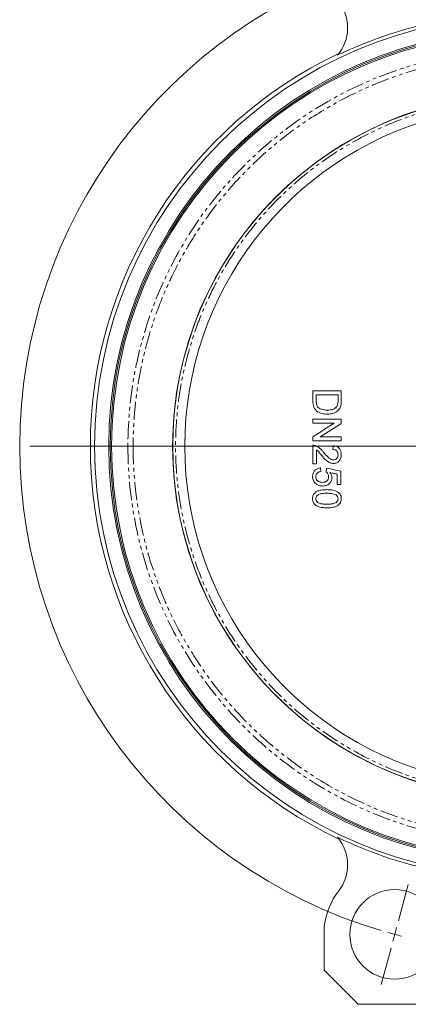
# Model space of a CAD drawing. Header units: millimetres. Extents: x -177 to 753, y -234 to 580.
# Tile 2 of 10: x -177 to -40, y 51 to 399. Entities that reach past the tile are written whole.
import ezdxf

# ---------------------------------------------------------------- set-up
doc = ezdxf.new("R2010")
doc.units = ezdxf.units.MM
doc.linetypes.add('PHANTOM', pattern=[12.7, 6.35, -1.27, 1.27, -1.27, 1.27, -1.27])

# ---------------------------------------------------------------- blocks, each defined once
blk = doc.blocks.new('SW_CENTERMARKSYMBOL_4')
at = {"color": 0, "linetype": 'Continuous', "lineweight": 0}
for p, q in [((41.17, -172.32), (-128.65, -172.32)), ((1.29, -339.81), (4.74, -326.97)), ((0, -344.64), (0.65, -342.23)), ((0, -344.64), (-0.65, -347.06)), ((-1.29, -349.47), (-4.74, -362.32))]:
    blk.add_line(p, q, dxfattribs=at)
for start, end in [(106.6058, 253.3942), (254.1971, 255), (255, 255.8029)]:
    blk.add_arc((46.17, -172.32), 178.4, start, end, dxfattribs=at)

msp = doc.modelspace()

# ---------------------------------------------------------------- linework, layer by layer
at = {"color": 7, "linetype": 'Continuous', "lineweight": 15}
for p, q in [((-73.6, 248.47), (-73.6, 241.93)), ((-72.32, 241.93), (-72.32, 246.82)), ((-66.42, 248.34), (-66.55, 247.05)), ((-73.6, 241.93), (-72.32, 241.93)), ((-70.78, 239.23), (-70.91, 240.52)), ((-68.86, 240.39), (-68.99, 239.11)), ((-65.01, 234.62), (-63.73, 234.62)), ((-69.6, 78.76), (-69.6, 63.14)), ((-69.6, 63.14), (-57.6, 51.14)), ((-57.6, 51.14), (-26.6, 51.14))]:
    msp.add_line(p, q, dxfattribs=at)
for centre, radius in [((1.4, 248.14), 152), ((1.4, 248.14), 147), ((1.4, 248.14), 146.5), ((1.4, 248.14), 124.5), ((-44.78, 75.82), 15.8)]:
    msp.add_circle(centre, radius, dxfattribs=at)
for centre, radius, start, end in [((-76.37, 395.93), 15, 319.4838, 37.8302), ((1.4, 248.14), 153.17, 100.5333, 115.6756), ((1.4, 248.14), 146, 0, 180), ((1.4, 248.14), 153.5, 115.4135, 244.5865), ((1.4, 248.14), 124.45, 105.3682, 254.6318), ((1.4, 248.14), 120.2, 105.3112, 254.6888), ((1.4, 248.14), 146, 180, 360), ((1.4, 248.14), 153.17, 244.3244, 259.4667), ((-76.37, 100.35), 15, 322.1698, 40.5162), ((-44.78, 75.82), 25, 142.1698, 173.2494)]:
    msp.add_arc(centre, radius, start, end, dxfattribs=at)
at = {"color": 8, "linetype": 'PHANTOM', "lineweight": 0}
for start, end in [(0, 180), (180, 0)]:
    msp.add_arc((1.4, 248.14), 140.25, start, end, dxfattribs=at)
for points, knots in [([(139.81, 248.14), (139.81, 248.51), (139.81, 249.26), (139.8, 250.37), (139.78, 251.49), (139.74, 252.6), (139.7, 253.72), (139.65, 254.83), (139.6, 255.95), (139.45, 258.27), (139.17, 261.8), (138.6, 266.62), (137.86, 271.52), (136.89, 276.59), (135.72, 281.72), (133.79, 288.85), (130.71, 297.98), (125.88, 309.09), (119.74, 320.33), (112.18, 331.51), (103.09, 342.42), (92.44, 352.77), (80.23, 362.28), (68.91, 369.19), (59.19, 374), (51.54, 377.25), (43.62, 380.05), (35.47, 382.39), (27.12, 384.24), (18.63, 385.57), (10.04, 386.38), (1.4, 386.65), (-7.25, 386.38), (-15.84, 385.57), (-24.33, 384.24), (-32.68, 382.39), (-40.83, 380.05), (-48.75, 377.25), (-56.4, 374), (-66.12, 369.19), (-77.44, 362.28), (-89.64, 352.77), (-100.3, 342.42), (-109.38, 331.51), (-116.95, 320.33), (-123.09, 309.09), (-127.92, 297.98), (-130.99, 288.85), (-132.92, 281.72), (-134.1, 276.59), (-135.06, 271.52), (-135.81, 266.62), (-136.37, 261.8), (-136.69, 257.9), (-136.86, 254.83), (-136.95, 252.6), (-137.01, 250.37), (-137.02, 248.88), (-137.02, 248.14)], [0, 0, 0, 0, 0.0025673, 0.0051341, 0.0077006, 0.010267, 0.0128334, 0.0154001, 0.017967, 0.0205346, 0.0314613, 0.0423891, 0.0540137, 0.0656394, 0.0779968, 0.0903553, 0.1165926, 0.144404, 0.1738197, 0.204846, 0.2374593, 0.2716004, 0.3071697, 0.3440234, 0.3628831, 0.3819903, 0.4013148, 0.4208243, 0.4404842, 0.4602586, 0.48011, 0.5000001, 0.5198902, 0.5397416, 0.559516, 0.5791759, 0.5986854, 0.6180099, 0.637117, 0.6559768, 0.6928305, 0.7283998, 0.7625409, 0.7951542, 0.8261804, 0.8555961, 0.8834076, 0.9096449, 0.9220022, 0.9343608, 0.9459853, 0.957611, 0.9685377, 0.9794656, 0.9845996, 0.9897325, 0.9948655, 1, 1, 1, 1]), ([(-30.34, 367.43), (-35.15, 366.15), (-40.1, 364.52), (-50.18, 360.42), (-55.32, 357.94), (-65.59, 351.99), (-70.73, 348.52), (-80.76, 340.49), (-85.65, 335.93), (-92.57, 328.26), (-94.81, 325.56), (-99.1, 319.9), (-101.16, 316.94), (-105.04, 310.76), (-106.87, 307.54), (-110.27, 300.88), (-111.83, 297.44), (-114.66, 290.35), (-115.92, 286.71), (-118.11, 279.28), (-119.04, 275.49), (-120.53, 267.8), (-121.09, 263.9), (-121.85, 256.05), (-122.04, 252.09), (-122.04, 244.19), (-121.85, 240.23), (-121.09, 232.38), (-120.53, 228.48), (-119.04, 220.79), (-118.11, 217), (-115.92, 209.57), (-114.66, 205.93), (-111.83, 198.84), (-110.27, 195.4), (-106.87, 188.74), (-105.04, 185.52), (-101.16, 179.34), (-99.1, 176.38), (-94.81, 170.72), (-92.57, 168.02), (-85.65, 160.35), (-80.76, 155.79), (-70.73, 147.76), (-65.59, 144.29), (-55.32, 138.34), (-50.18, 135.86), (-40.1, 131.76), (-35.15, 130.13), (-30.34, 128.85)], [0, 0, 0, 0, 0.0625, 0.0625, 0.125, 0.125, 0.1875, 0.1875, 0.25, 0.25, 0.28125, 0.28125, 0.3125, 0.3125, 0.34375, 0.34375, 0.375, 0.375, 0.40625, 0.40625, 0.4375, 0.4375, 0.46875, 0.46875, 0.5, 0.5, 0.53125, 0.53125, 0.5625, 0.5625, 0.59375, 0.59375, 0.625, 0.625, 0.65625, 0.65625, 0.6875, 0.6875, 0.71875, 0.71875, 0.75, 0.75, 0.8125, 0.8125, 0.875, 0.875, 0.9375, 0.9375, 1, 1, 1, 1]), ([(-138.85, 248.14), (-138.95, 248.14), (-139.09, 248.14), (-139.46, 248.14), (-139.7, 248.14), (-140.29, 248.14), (-140.64, 248.14), (-141.4, 248.14), (-141.82, 248.14), (-142.61, 248.14), (-142.99, 248.14), (-143.63, 248.14), (-143.9, 248.14), (-144.29, 248.14), (-144.42, 248.14), (-144.57, 248.14), (-144.6, 248.14), (-144.6, 248.14)], [0, 0, 0, 0, 0.125, 0.125, 0.25, 0.25, 0.375, 0.375, 0.5, 0.5, 0.625, 0.625, 0.75, 0.75, 0.875, 0.875, 1, 1, 1, 1]), ([(-138.85, 248.14), (-138.78, 248.14), (-138.68, 248.14), (-138.43, 248.14), (-138.28, 248.14), (-137.95, 248.14), (-137.77, 248.14), (-137.39, 248.14), (-137.2, 248.14), (-137.02, 248.14)], [0, 0, 0, 0, 0.25, 0.25, 0.5, 0.5, 0.75, 0.75, 1, 1, 1, 1]), ([(-137.02, 248.14), (-137.02, 247.77), (-137.02, 247.02), (-137, 245.91), (-136.98, 244.79), (-136.95, 243.68), (-136.91, 242.56), (-136.86, 241.45), (-136.8, 240.33), (-136.66, 238.01), (-136.37, 234.48), (-135.81, 229.66), (-135.06, 224.76), (-134.1, 219.69), (-132.92, 214.56), (-130.99, 207.43), (-127.92, 198.3), (-123.09, 187.19), (-116.95, 175.95), (-109.38, 164.77), (-100.3, 153.86), (-89.64, 143.51), (-77.44, 134), (-66.12, 127.09), (-56.4, 122.28), (-48.75, 119.03), (-40.83, 116.23), (-32.68, 113.89), (-24.33, 112.04), (-15.84, 110.71), (-7.25, 109.9), (1.4, 109.63), (10.04, 109.9), (18.63, 110.71), (27.12, 112.04), (35.47, 113.89), (43.62, 116.23), (51.54, 119.03), (59.19, 122.28), (68.91, 127.09), (80.23, 134), (92.44, 143.51), (103.09, 153.86), (112.18, 164.77), (119.74, 175.95), (125.88, 187.19), (130.71, 198.3), (133.79, 207.43), (135.72, 214.56), (136.89, 219.69), (137.86, 224.76), (138.6, 229.66), (139.17, 234.48), (139.48, 238.38), (139.66, 241.45), (139.75, 243.68), (139.8, 245.91), (139.81, 247.4), (139.81, 248.14)], [0, 0, 0, 0, 0.002567, 0.005134, 0.007701, 0.010267, 0.012833, 0.0154, 0.017967, 0.020535, 0.031461, 0.042389, 0.054014, 0.065639, 0.077997, 0.090355, 0.116593, 0.144404, 0.17382, 0.204846, 0.237459, 0.2716, 0.30717, 0.344023, 0.362883, 0.38199, 0.401315, 0.420824, 0.440484, 0.460259, 0.48011, 0.5, 0.51989, 0.539742, 0.559516, 0.579176, 0.598685, 0.61801, 0.637117, 0.655977, 0.692831, 0.7284, 0.762541, 0.795154, 0.82618, 0.855596, 0.883408, 0.909645, 0.922002, 0.934361, 0.945985, 0.957611, 0.968538, 0.979466, 0.9846, 0.989733, 0.994866, 1, 1, 1, 1])]:
    msp.add_open_spline(points, degree=3, knots=knots, dxfattribs=at)
at = {"color": 7, "linetype": 'Continuous', "lineweight": 15}
for points, knots in [([(-73.6, 267.7), (-72.77, 267.7), (-71.1, 267.7), (-68.6, 267.7), (-66.1, 267.7), (-64.44, 267.7), (-63.6, 267.7)], [0, 0, 0, 0, 0.250001, 0.5, 0.749999, 1, 1, 1, 1]), ([(-73.6, 264.11), (-73.6, 264.71), (-73.6, 265.91), (-73.6, 267.1), (-73.6, 267.7)], [0, 0, 0, 0, 0.5, 1, 1, 1, 1]), ([(-63.6, 267.7), (-63.6, 267.13), (-63.6, 265.99), (-63.6, 264.85), (-63.6, 264.28)], [0, 0, 0, 0, 0.5, 1, 1, 1, 1]), ([(-72.45, 266.29), (-71.59, 266.29), (-69.89, 266.29), (-67.32, 266.29), (-65.61, 266.29), (-64.76, 266.29)], [0, 0, 0, 0, 0.333334, 0.666666, 1, 1, 1, 1]), ([(-72.45, 264.22), (-72.45, 264.57), (-72.45, 265.26), (-72.45, 265.94), (-72.45, 266.29)], [0, 0, 0, 0, 0.5, 1, 1, 1, 1]), ([(-71.74, 261.86), (-71.89, 262.02), (-72.01, 262.19), (-72.21, 262.56), (-72.28, 262.76), (-72.38, 263.17), (-72.41, 263.38), (-72.44, 263.8), (-72.45, 264.01), (-72.45, 264.22)], [0, 0, 0, 0, 0.25, 0.25, 0.5, 0.5, 0.75, 0.75, 1, 1, 1, 1]), ([(-64.76, 264.26), (-64.76, 263.98), (-64.76, 263.7), (-64.82, 263.14), (-64.87, 262.87), (-64.96, 262.61)], [0, 0, 0, 0, 0.5, 0.5, 1, 1, 1, 1]), ([(-64.76, 266.29), (-64.76, 265.95), (-64.76, 265.27), (-64.76, 264.6), (-64.76, 264.26)], [0, 0, 0, 0, 0.5, 1, 1, 1, 1]), ([(-63.6, 264.28), (-63.6, 263.98), (-63.61, 263.68), (-63.64, 263.24), (-63.65, 263.09), (-63.69, 262.8), (-63.72, 262.65), (-63.75, 262.51)], [0, 0, 0, 0, 0.5, 0.5, 0.75, 0.75, 1, 1, 1, 1]), ([(-68.55, 259.49), (-69.2, 259.5), (-69.85, 259.55), (-70.79, 259.82), (-71.1, 259.93), (-71.54, 260.14), (-71.69, 260.22), (-71.97, 260.39), (-72.1, 260.48), (-72.48, 260.79), (-72.71, 261.02), (-73.1, 261.57), (-73.23, 261.86), (-73.39, 262.33), (-73.43, 262.49), (-73.5, 262.81), (-73.52, 262.97), (-73.58, 263.46), (-73.6, 263.79), (-73.6, 264.11)], [0, 0, 0, 0, 0.25, 0.25, 0.375, 0.375, 0.4375, 0.4375, 0.5, 0.5, 0.625, 0.625, 0.75, 0.75, 0.8125, 0.8125, 0.875, 0.875, 1, 1, 1, 1]), ([(-68.53, 260.9), (-68.81, 260.91), (-69.1, 260.92), (-69.67, 260.97), (-69.95, 261.02), (-70.51, 261.16), (-70.77, 261.25), (-71.28, 261.51), (-71.53, 261.67), (-71.74, 261.86)], [0, 0, 0, 0, 0.25, 0.25, 0.5, 0.5, 0.75, 0.75, 1, 1, 1, 1]), ([(-64.46, 261.06), (-64.71, 260.77), (-65, 260.52), (-65.47, 260.21), (-65.64, 260.12), (-65.97, 259.96), (-66.15, 259.88), (-66.68, 259.71), (-67.05, 259.62), (-67.8, 259.52), (-68.17, 259.49), (-68.55, 259.49)], [0, 0, 0, 0, 0.25, 0.25, 0.375, 0.375, 0.5, 0.5, 0.75, 0.75, 1, 1, 1, 1]), ([(-64.96, 262.61), (-65.25, 261.96), (-65.82, 261.47), (-66.63, 261.15), (-66.8, 261.1), (-67.14, 261.02), (-67.31, 260.99), (-67.83, 260.92), (-68.18, 260.9), (-68.53, 260.9)], [0, 0, 0, 0, 0.5, 0.5, 0.625, 0.625, 0.75, 0.75, 1, 1, 1, 1]), ([(-63.75, 262.51), (-63.82, 262.25), (-63.9, 261.98), (-64.07, 261.62), (-64.14, 261.5), (-64.29, 261.27), (-64.38, 261.16), (-64.46, 261.06)], [0, 0, 0, 0, 0.5, 0.5, 0.75, 0.75, 1, 1, 1, 1]), ([(-63.6, 257.7), (-64.93, 257.7), (-66.25, 257.7), (-67.58, 257.7), (-68.58, 257.7), (-69.59, 257.7), (-70.59, 257.7), (-71.6, 257.7), (-72.6, 257.7), (-73.6, 257.7)], [0, 0, 0, 0, 0.00398855, 0.00398855, 0.00398855, 0.00701018, 0.00701018, 0.00701018, 0.01003185, 0.01003185, 0.01003185, 0.01003185]), ([(-73.6, 256.29), (-72.36, 256.29), (-71.12, 256.29), (-69.87, 256.29), (-68.63, 256.29), (-67.39, 256.29), (-66.14, 256.29)], [0, 0, 0, 0, 0.00374325, 0.00374325, 0.00374325, 0.007486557, 0.007486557, 0.007486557, 0.007486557]), ([(-63.6, 251.41), (-64.85, 251.41), (-66.09, 251.41), (-67.33, 251.41), (-68.58, 251.41), (-69.82, 251.41), (-71.07, 251.41)], [0, 0, 0, 0, 0.003742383, 0.003742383, 0.003742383, 0.007484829, 0.007484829, 0.007484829, 0.007484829]), ([(-63.6, 250), (-64.93, 250), (-66.25, 250), (-67.58, 250), (-68.58, 250), (-69.59, 250), (-70.59, 250), (-71.6, 250), (-72.6, 250), (-73.6, 250)], [0, 0, 0, 0, 0.00398855, 0.00398855, 0.00398855, 0.00701018, 0.00701018, 0.00701018, 0.01003185, 0.01003185, 0.01003185, 0.01003185]), ([(-73.6, 248.47), (-73.53, 248.47), (-73.45, 248.47), (-73.3, 248.46), (-73.23, 248.45), (-73.08, 248.43), (-73, 248.41), (-72.86, 248.38), (-72.79, 248.35), (-72.71, 248.33)], [0, 0, 0, 0, 0.25, 0.25, 0.5, 0.5, 0.75, 0.75, 1, 1, 1, 1]), ([(-69.86, 246.03), (-70.06, 246.27), (-70.25, 246.51), (-70.67, 246.97), (-70.89, 247.19), (-71.36, 247.59), (-71.61, 247.78), (-72.14, 248.09), (-72.42, 248.22), (-72.71, 248.33)], [0, 0, 0, 0, 0.25, 0.25, 0.5, 0.5, 0.75, 0.75, 1, 1, 1, 1]), ([(-70.47, 244.83), (-70.75, 245.18), (-71.04, 245.53), (-71.49, 246.05), (-71.64, 246.22), (-71.96, 246.54), (-72.14, 246.68), (-72.32, 246.82)], [0, 0, 0, 0, 0.5, 0.5, 0.75, 0.75, 1, 1, 1, 1]), ([(-66.55, 247.05), (-66.31, 247.05), (-66.07, 247.02), (-65.72, 246.89), (-65.61, 246.83), (-65.41, 246.7), (-65.31, 246.62), (-65.06, 246.34), (-64.94, 246.12), (-64.82, 245.77), (-64.8, 245.65), (-64.77, 245.41), (-64.76, 245.28), (-64.76, 245.16)], [0, 0, 0, 0, 0.25, 0.25, 0.375, 0.375, 0.5, 0.5, 0.75, 0.75, 0.875, 0.875, 1, 1, 1, 1]), ([(-66.42, 248.34), (-66.03, 248.29), (-65.64, 248.22), (-65.09, 247.98), (-64.92, 247.88), (-64.6, 247.65), (-64.45, 247.51), (-64.06, 247.06), (-63.87, 246.7), (-63.7, 246.13), (-63.67, 245.93), (-63.62, 245.53), (-63.61, 245.33), (-63.6, 245.13)], [0, 0, 0, 0, 0.25, 0.25, 0.375, 0.375, 0.5, 0.5, 0.75, 0.75, 0.875, 0.875, 1, 1, 1, 1]), ([(-66.36, 242.05), (-66.79, 242.07), (-67.21, 242.14), (-68, 242.48), (-68.36, 242.71), (-69.03, 243.25), (-69.33, 243.55), (-69.91, 244.18), (-70.19, 244.5), (-70.47, 244.83)], [0, 0, 0, 0, 0.25, 0.25, 0.5, 0.5, 0.75, 0.75, 1, 1, 1, 1]), ([(-66.38, 243.34), (-66.57, 243.34), (-66.75, 243.37), (-67.11, 243.48), (-67.29, 243.56), (-67.77, 243.84), (-68.06, 244.09), (-68.88, 244.88), (-69.38, 245.45), (-69.86, 246.03)], [0, 0, 0, 0, 0.125, 0.125, 0.25, 0.25, 0.5, 0.5, 1, 1, 1, 1]), ([(-64.76, 245.16), (-64.76, 244.93), (-64.79, 244.71), (-64.92, 244.27), (-65.03, 244.07), (-65.25, 243.81), (-65.33, 243.73), (-65.51, 243.59), (-65.61, 243.53), (-65.92, 243.38), (-66.15, 243.34), (-66.38, 243.34)], [0, 0, 0, 0, 0.25, 0.25, 0.5, 0.5, 0.625, 0.625, 0.75, 0.75, 1, 1, 1, 1]), ([(-63.6, 245.13), (-63.61, 244.74), (-63.65, 244.36), (-63.82, 243.8), (-63.89, 243.62), (-64.07, 243.28), (-64.18, 243.12), (-64.44, 242.83), (-64.58, 242.7), (-64.89, 242.46), (-65.06, 242.36), (-65.41, 242.2), (-65.59, 242.15), (-65.98, 242.08), (-66.17, 242.06), (-66.36, 242.05)], [0, 0, 0, 0, 0.25, 0.25, 0.375, 0.375, 0.5, 0.5, 0.625, 0.625, 0.75, 0.75, 0.875, 0.875, 1, 1, 1, 1]), ([(-73.73, 237.41), (-73.72, 237.8), (-73.68, 238.18), (-73.49, 238.74), (-73.41, 238.92), (-73.22, 239.25), (-73.1, 239.41), (-72.84, 239.7), (-72.7, 239.83), (-72.38, 240.05), (-72.21, 240.15), (-71.68, 240.39), (-71.3, 240.47), (-70.91, 240.52)], [0, 0, 0, 0, 0.25, 0.25, 0.375, 0.375, 0.5, 0.5, 0.625, 0.625, 0.75, 0.75, 1, 1, 1, 1]), ([(-68.86, 240.39), (-68.01, 240.22), (-66.3, 239.88), (-64.59, 239.53), (-63.73, 239.36)], [0, 0, 0, 0, 0.5, 1, 1, 1, 1]), ([(-72.52, 234.87), (-72.71, 235.03), (-72.88, 235.19), (-73.12, 235.47), (-73.19, 235.57), (-73.32, 235.77), (-73.38, 235.88), (-73.54, 236.21), (-73.61, 236.44), (-73.7, 236.92), (-73.73, 237.16), (-73.73, 237.41)], [0, 0, 0, 0, 0.25, 0.25, 0.375, 0.375, 0.5, 0.5, 0.75, 0.75, 1, 1, 1, 1]), ([(-70.78, 239.23), (-71.02, 239.19), (-71.24, 239.14), (-71.68, 238.97), (-71.89, 238.85), (-72.24, 238.53), (-72.38, 238.33), (-72.54, 237.88), (-72.57, 237.64), (-72.58, 237.4)], [0, 0, 0, 0, 0.25, 0.25, 0.5, 0.5, 0.75, 0.75, 1, 1, 1, 1]), ([(-72.58, 237.4), (-72.57, 237.26), (-72.56, 237.11), (-72.51, 236.83), (-72.47, 236.69), (-72.3, 236.29), (-72.11, 236.06), (-71.77, 235.79), (-71.64, 235.71), (-71.38, 235.59), (-71.25, 235.54), (-70.83, 235.42), (-70.54, 235.39), (-70.25, 235.39)], [0, 0, 0, 0, 0.125, 0.125, 0.25, 0.25, 0.5, 0.5, 0.625, 0.625, 0.75, 0.75, 1, 1, 1, 1]), ([(-70.25, 235.39), (-69.97, 235.39), (-69.7, 235.43), (-69.3, 235.54), (-69.16, 235.59), (-68.91, 235.71), (-68.8, 235.79), (-68.58, 235.97), (-68.49, 236.08), (-68.33, 236.31), (-68.27, 236.43), (-68.17, 236.7), (-68.14, 236.84), (-68.1, 237.11), (-68.09, 237.25), (-68.09, 237.4)], [0, 0, 0, 0, 0.25, 0.25, 0.375, 0.375, 0.5, 0.5, 0.625, 0.625, 0.75, 0.75, 0.875, 0.875, 1, 1, 1, 1]), ([(-66.94, 237.04), (-66.94, 236.84), (-66.96, 236.63), (-67.04, 236.24), (-67.1, 236.04), (-67.27, 235.67), (-67.37, 235.5), (-67.62, 235.17), (-67.76, 235.02), (-68.07, 234.76), (-68.23, 234.64), (-68.59, 234.43), (-68.78, 234.35), (-69.16, 234.22), (-69.36, 234.18), (-69.77, 234.12), (-69.97, 234.11), (-70.17, 234.11)], [0, 0, 0, 0, 0.125, 0.125, 0.25, 0.25, 0.375, 0.375, 0.5, 0.5, 0.625, 0.625, 0.75, 0.75, 0.875, 0.875, 1, 1, 1, 1]), ([(-68.09, 237.4), (-68.1, 237.56), (-68.11, 237.73), (-68.17, 238.06), (-68.23, 238.23), (-68.39, 238.52), (-68.49, 238.66), (-68.72, 238.9), (-68.85, 239.01), (-68.99, 239.11)], [0, 0, 0, 0, 0.25, 0.25, 0.5, 0.5, 0.75, 0.75, 1, 1, 1, 1]), ([(-65.01, 238.31), (-65.45, 238.4), (-66.31, 238.57), (-67.17, 238.74), (-67.6, 238.82)], [0, 0, 0, 0, 0.5, 1, 1, 1, 1]), ([(-67.6, 238.82), (-67.51, 238.69), (-67.41, 238.56), (-67.25, 238.28), (-67.17, 238.14), (-67, 237.69), (-66.94, 237.37), (-66.94, 237.04)], [0, 0, 0, 0, 0.25, 0.25, 0.5, 0.5, 1, 1, 1, 1]), ([(-65.01, 234.62), (-65.01, 235.23), (-65.01, 236.47), (-65.01, 237.7), (-65.01, 238.31)], [0, 0, 0, 0, 0.5, 1, 1, 1, 1]), ([(-63.73, 239.36), (-63.73, 238.57), (-63.73, 236.99), (-63.73, 235.41), (-63.73, 234.62)], [0, 0, 0, 0, 0.5, 1, 1, 1, 1]), ([(-70.17, 234.11), (-70.38, 234.11), (-70.59, 234.12), (-71.01, 234.18), (-71.21, 234.23), (-71.81, 234.42), (-72.18, 234.62), (-72.52, 234.87)], [0, 0, 0, 0, 0.25, 0.25, 0.5, 0.5, 1, 1, 1, 1]), ([(-73.73, 229.62), (-73.73, 229.83), (-73.71, 230.04), (-73.64, 230.45), (-73.59, 230.66), (-73.43, 231.04), (-73.32, 231.23), (-73.07, 231.56), (-72.93, 231.71), (-72.77, 231.85)], [0, 0, 0, 0, 0.25, 0.25, 0.5, 0.5, 0.75, 0.75, 1, 1, 1, 1]), ([(-68.67, 226.41), (-69.23, 226.42), (-69.79, 226.44), (-70.62, 226.55), (-70.9, 226.6), (-71.44, 226.74), (-71.72, 226.83), (-72.23, 227.05), (-72.48, 227.19), (-72.93, 227.55), (-73.13, 227.75), (-73.45, 228.23), (-73.56, 228.49), (-73.7, 229.05), (-73.73, 229.33), (-73.73, 229.62)], [0, 0, 0, 0, 0.25, 0.25, 0.375, 0.375, 0.5, 0.5, 0.625, 0.625, 0.75, 0.75, 0.875, 0.875, 1, 1, 1, 1]), ([(-72.77, 231.85), (-72.47, 232.06), (-72.16, 232.22), (-71.5, 232.48), (-71.15, 232.58), (-70.45, 232.71), (-70.1, 232.75), (-69.39, 232.81), (-69.03, 232.82), (-68.67, 232.82)], [0, 0, 0, 0, 0.25, 0.25, 0.5, 0.5, 0.75, 0.75, 1, 1, 1, 1]), ([(-68.67, 231.54), (-69.07, 231.54), (-69.48, 231.54), (-70.29, 231.48), (-70.69, 231.42), (-71.28, 231.26), (-71.47, 231.2), (-71.83, 231), (-71.99, 230.87), (-72.2, 230.65), (-72.26, 230.57), (-72.37, 230.4), (-72.42, 230.31), (-72.54, 230.03), (-72.57, 229.82), (-72.58, 229.62)], [0, 0, 0, 0, 0.25, 0.25, 0.5, 0.5, 0.625, 0.625, 0.75, 0.75, 0.8125, 0.8125, 0.875, 0.875, 1, 1, 1, 1]), ([(-72.58, 229.62), (-72.57, 229.41), (-72.54, 229.21), (-72.38, 228.83), (-72.27, 228.66), (-71.99, 228.36), (-71.82, 228.24), (-71.46, 228.05), (-71.27, 227.98), (-70.68, 227.82), (-70.28, 227.76), (-69.48, 227.7), (-69.07, 227.7), (-68.67, 227.7)], [0, 0, 0, 0, 0.125, 0.125, 0.25, 0.25, 0.375, 0.375, 0.5, 0.5, 0.75, 0.75, 1, 1, 1, 1]), ([(-68.67, 232.82), (-68.11, 232.82), (-67.55, 232.8), (-66.72, 232.69), (-66.44, 232.64), (-65.9, 232.5), (-65.62, 232.41), (-65.11, 232.18), (-64.86, 232.04), (-64.41, 231.69), (-64.21, 231.49), (-63.89, 231.01), (-63.78, 230.75), (-63.64, 230.19), (-63.61, 229.91), (-63.6, 229.62)], [0, 0, 0, 0, 0.25, 0.25, 0.375, 0.375, 0.5, 0.5, 0.625, 0.625, 0.75, 0.75, 0.875, 0.875, 1, 1, 1, 1]), ([(-65.44, 230.96), (-65.68, 231.11), (-65.94, 231.21), (-66.47, 231.36), (-66.74, 231.41), (-67.56, 231.52), (-68.11, 231.54), (-68.67, 231.54)], [0, 0, 0, 0, 0.25, 0.25, 0.5, 0.5, 1, 1, 1, 1]), ([(-68.67, 227.7), (-68.26, 227.7), (-67.85, 227.7), (-67.04, 227.77), (-66.64, 227.82), (-66.06, 227.98), (-65.86, 228.05), (-65.51, 228.25), (-65.34, 228.37), (-65.13, 228.59), (-65.06, 228.67), (-64.95, 228.85), (-64.9, 228.94), (-64.79, 229.22), (-64.76, 229.43), (-64.76, 229.63)], [0, 0, 0, 0, 0.25, 0.25, 0.5, 0.5, 0.625, 0.625, 0.75, 0.75, 0.8125, 0.8125, 0.875, 0.875, 1, 1, 1, 1]), ([(-63.6, 229.62), (-63.61, 229.33), (-63.64, 229.06), (-63.75, 228.65), (-63.79, 228.51), (-63.9, 228.25), (-63.96, 228.12), (-64.19, 227.76), (-64.39, 227.55), (-64.84, 227.21), (-65.09, 227.07), (-65.61, 226.85), (-65.88, 226.76), (-66.42, 226.61), (-66.7, 226.55), (-67.54, 226.43), (-68.11, 226.42), (-68.67, 226.41)], [0, 0, 0, 0, 0.125, 0.125, 0.1875, 0.1875, 0.25, 0.25, 0.375, 0.375, 0.5, 0.5, 0.625, 0.625, 0.75, 0.75, 1, 1, 1, 1]), ([(-64.76, 229.63), (-64.76, 229.76), (-64.77, 229.89), (-64.83, 230.14), (-64.87, 230.27), (-65.05, 230.61), (-65.24, 230.8), (-65.44, 230.96)], [0, 0, 0, 0, 0.25, 0.25, 0.5, 0.5, 1, 1, 1, 1])]:
    msp.add_open_spline(points, degree=3, knots=knots, dxfattribs=at)
for points in [[(-73.6, 257.7), (-73.6, 257.23), (-73.6, 256.76), (-73.6, 256.29)], [(-63.6, 256.21), (-63.6, 256.7), (-63.6, 257.2), (-63.6, 257.7)], [(-66.14, 256.29), (-68.63, 254.69), (-71.12, 253.09), (-73.6, 251.49)], [(-71.07, 251.41), (-68.58, 253.01), (-66.09, 254.61), (-63.6, 256.21)], [(-73.6, 251.49), (-73.6, 251), (-73.6, 250.5), (-73.6, 250)], [(-63.6, 250), (-63.6, 250.47), (-63.6, 250.94), (-63.6, 251.41)]]:
    msp.add_open_spline(points, degree=3, dxfattribs=at)

# ---------------------------------------------------------------- block references
at = {"color": 7, "linetype": 'Continuous', "lineweight": 0}
msp.add_blockref('SW_CENTERMARKSYMBOL_4', (-44.78, 420.46), dxfattribs=at)

doc.saveas('drawing.dxf')
